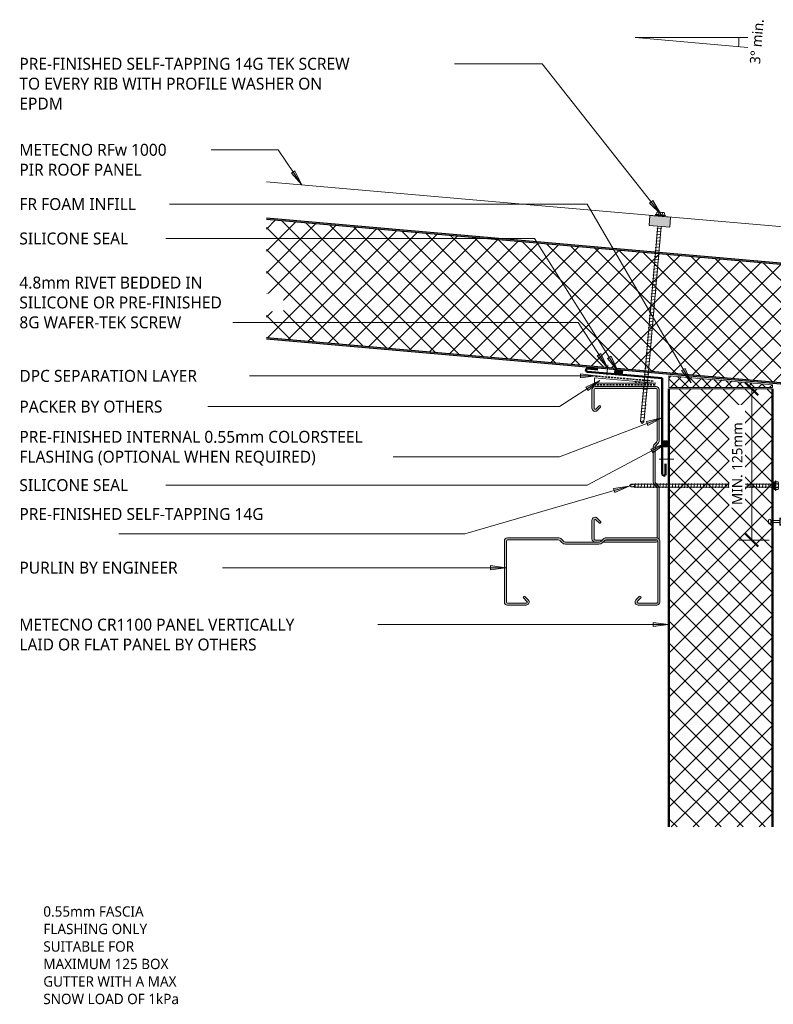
# Model space of a CAD drawing. Header units: millimetres. Extents: x -419 to 978, y -280 to 671.
# Tile 1 of 2: x -419 to 308, y -280 to 670. Entities that reach past the tile are written whole.
import ezdxf

# ---------------------------------------------------------------- set-up
doc = ezdxf.new("R2010")
doc.units = ezdxf.units.MM
doc.linetypes.add('Dash Short', pattern=[3, 2, -1])
for name, color, linetype, lineweight in [('A-ANNO-DIMS', 211, 'Continuous', 9), ('A-ANNO-DIMS-5', 211, 'Continuous', 9), ('A-DETL', 90, 'Continuous', 13), ('A-DETL-GENF', 92, 'Continuous', 13), ('G-ANNO-TEXT', 231, 'Continuous', 9)]:
    doc.layers.add(name, color=color, linetype=linetype, lineweight=lineweight)
doc.styles.add('Yu Gothic', font='Yu Gothic.ttf', dxfattribs={"height": 11.5})
doc.styles.add('Yu Gothic_1', font='Yu Gothic.ttf', dxfattribs={"height": 10})
doc.dimstyles.new('Diagonal_1', dxfattribs={"dimscale": 304.8, "dimtxt": 11.609035, "dimasz": 0.04101, "dimexe": 0.03937, "dimexo": 0.024606, "dimgap": 0.024606, "dimtad": 1, "dimdec": 0, "dimzin": 0, "dimdsep": 46, "dimtxsty": 'Yu Gothic_1', "dimblk1": 'OBLIQUE', "dimblk2": 'OBLIQUE', "dimsah": 1, "dimcen": 0.09, "dimazin": 0, "dimtfac": 1, "dimtdec": 4, "dimtix": 1, "dimtmove": 0, "dimatfit": 3, "dimfxl": 1, "dimtvp": 1, "dimtfill": 1, "dimtolj": 1, "dimtzin": 0, "dimarcsym": 2})

# ---------------------------------------------------------------- blocks, each defined once
blk = doc.blocks.new('Thermospan w Gutter Overhang original - 150mm-4206367-01 GUTTER DETAIL2')
at = {"layer": 'A-DETL-GENF', "lineweight": 25}
for points in [[(0, 1), (0, 0), (650.48, 0), (650.39, 1), (5.63, 1)], [(-75, -102.1), (-75, -103.1), (-33.51, -115), (-33.51, -114)], [(0, -114), (0, -115), (660.54, -115), (660.45, -114), (94.88, -114)]]:
    blk.add_hatch(color=256, dxfattribs=at).paths.add_polyline_path(points)
at = {"layer": 'A-DETL-GENF'}
h = blk.add_hatch(dxfattribs=at)
h.set_pattern_fill('FP_2', color=256, style=0, pattern_type=2)
h.set_pattern_definition([(230, (438.385, 345.506), (11.49067, -9.6418), []), (320, (438.385, 345.506), (9.6418, 11.49067), [])])
h.paths.add_polyline_path([(0, 0), (9.97, -114), (660.45, -114), (650.48, 0), (5.72, 0)])
at = {"layer": 'A-DETL-GENF', "lineweight": 25}
h = blk.add_hatch(color=256, dxfattribs=at)
h.paths.add_polyline_path([(-33.51, -114), (-33.51, -115), (0, -115), (0, -114), (-12.79, -114)])
h.paths.add_polyline_path([(-33.64, -114.96), (-33.65, -115), (-33.51, -115)])
for p, q in [((650.39, 1), (0, 1)), ((0, 1), (0, 0)), ((0, 0), (650.48, 0)), ((-75, -102.1), (-75, -103.1)), ((-33.51, -114), (-75, -102.1)), ((-75, -103.1), (-33.51, -115)), ((-33.65, -115), (0, -115)), ((0, -114), (-33.51, -114)), ((660.45, -114), (0, -114)), ((0, -114), (0, -115)), ((0, -115), (660.54, -115))]:
    blk.add_line(p, q, dxfattribs=at)
at = {"layer": 'A-DETL-GENF'}
for p, q in [((-75, -102.1), (-75, -150)), ((-27.54, -150), (-75, -150)), ((-0.44, -150), (-27.54, -150)), ((0, -150), (-0.44, -150)), ((0, -150), (278.52, -150)), ((285.86, -150), (663.6, -150))]:
    blk.add_line(p, q, dxfattribs=at)
blk = doc.blocks.new('Metalcraft MSS Purlin-150x65 - Metalcraft MSS Purlin-150x65-2640966-01 GUTTER DETAIL2')
at = {"layer": 'A-DETL-GENF'}
h = blk.add_hatch(color=256, dxfattribs=at)
h.paths.add_polyline_path([(3, 0), (2.11, -0.15), (1.37, -0.5), (1.41, -1.33), (1.51, -1.57), (1.67, -1.77), (1.97, -1.97), (2.11, -2.03), (2.67, -2.06), (2.74, -2.03), (2.99, -2), (51.82, -2), (52.35, -1.73), (52.55, -1.57), (54.06, 0), (26.04, 0)])
h.paths.add_polyline_path([(57.71, -0.07), (57.19, -0.14), (56.71, -0.34), (56.3, -0.66), (54.96, -2), (62.11, -2.03), (62.35, -2.13), (62.56, -2.29), (62.71, -2.5), (62.81, -2.74), (62.85, -2.99), (62.81, -21.06), (62.71, -21.31), (62.54, -21.53), (62.32, -21.7), (62.06, -21.81), (61.79, -21.84), (61.52, -21.81), (61.26, -21.7), (61.04, -21.53), (57.77, -18.31), (57.53, -18.21), (57.27, -18.17), (57.01, -18.21), (56.63, -18.41), (56.56, -18.46), (56.4, -18.67), (56.3, -18.91), (56.27, -19.17), (56.3, -19.43), (56.4, -19.67), (56.56, -19.88), (59.78, -23.1), (60.4, -23.56), (61.12, -23.84), (61.89, -23.93), (62.66, -23.82), (63.37, -23.52), (63.98, -23.05), (64.45, -22.43), (64.75, -21.71), (64.85, -20.94), (64.85, -3), (64.75, -2.22), (64.45, -1.5), (63.97, -0.88), (63.35, -0.4), (62.62, -0.1), (62.39, -0.07), (58.12, -0.07)])
h.paths.add_polyline_path([(0.02, -2.87), (0, -3.18), (0, -51.87), (0.14, -52.9), (0.53, -53.86), (1.17, -54.69), (3.41, -56.93), (3.72, -57.34), (3.92, -57.82), (3.99, -58.34), (3.99, -91.34), (3.92, -91.85), (3.72, -92.33), (3.41, -92.75), (1.17, -94.98), (0.53, -95.81), (0.14, -96.77), (0, -97.81), (0, -147), (0.1, -147.78), (0.4, -148.5), (0.88, -149.12), (1.5, -149.6), (2.22, -149.9), (3, -150), (61.85, -150), (62.62, -149.9), (63.35, -149.6), (63.97, -149.12), (64.45, -148.5), (64.75, -147.78), (64.85, -147), (64.85, -129.06), (64.75, -128.29), (64.45, -127.57), (63.98, -126.95), (63.37, -126.48), (62.66, -126.18), (61.89, -126.07), (61.12, -126.16), (60.4, -126.44), (59.78, -126.9), (56.4, -130.33), (56.3, -130.57), (56.27, -130.83), (56.3, -131.09), (56.4, -131.33), (56.56, -131.54), (56.77, -131.69), (57.01, -131.79), (57.27, -131.83), (57.53, -131.79), (57.77, -131.69), (57.97, -131.54), (61.41, -128.15), (61.64, -128.05), (61.89, -128.02), (62.14, -128.05), (62.37, -128.15), (62.57, -128.3), (62.72, -128.5), (62.82, -128.73), (62.85, -128.98), (62.81, -147.26), (62.71, -147.5), (62.56, -147.71), (62.35, -147.87), (62.11, -147.97), (61.85, -148), (2.81, -147.96), (2.55, -147.85), (2.32, -147.68), (2.15, -147.45), (2.04, -147.19), (2, -146.91), (2, -97.95), (2.08, -97.34), (2.31, -96.78), (2.69, -96.3), (4.53, -94.45), (5.32, -93.42), (5.82, -92.21), (5.99, -90.92), (5.99, -58.75), (5.82, -57.46), (5.32, -56.25), (4.53, -55.22), (2.22, -52.83), (2.06, -52.43), (2, -52), (1.96, -4.01), (1.6, -3.96), (0.87, -3.66), (0.25, -3.18), (0.11, -3)])
for p, q in [((54.13, 0), (3, 0)), ((0, -3), (0, -51.87)), ((2, -52), (2, -4.01)), ((2.99, -2), (51.81, -2)), ((54.96, -2), (61.85, -2)), ((62.85, -2.99), (62.85, -20.79)), ((64.85, -20.94), (64.85, -3)), ((61.04, -21.53), (57.97, -18.46)), ((56.56, -19.88), (59.78, -23.1)), ((1.17, -54.69), (3.41, -56.93)), ((4.53, -55.22), (2.49, -53.18)), ((3.99, -58.34), (3.99, -91.34)), ((5.99, -90.92), (5.99, -58.75)), ((3.41, -92.75), (1.17, -94.98)), ((2.69, -96.3), (4.53, -94.45)), ((0, -97.81), (0, -147)), ((2, -146.91), (2, -97.95)), ((59.78, -126.9), (56.56, -130.12)), ((57.97, -131.54), (61.21, -128.3)), ((62.85, -128.98), (62.85, -147.01)), ((64.85, -147), (64.85, -129.06)), ((3, -150), (61.85, -150)), ((61.85, -148), (3.09, -148))]:
    blk.add_line(p, q, dxfattribs=at)
for centre, radius, start, end in [((3, -3), 3, 90, 123.01777), ((3, -3), 3, 177.57966, 180), ((2.99, -2.99), 0.993, 90, 109.3345), ((61.85, -2.99), 0.993, 360, 90), ((61.85, -3), 3, 0, 79.45467), ((57.27, -19.17), 1, 45, 225), ((61.85, -20.94), 2.99, 226.03381, 0), ((61.79, -20.79), 1.06, 225, 0), ((3.99, -51.87), 3.99, 180, 225), ((3.67, -52), 1.67, 180, 225), ((2, -58.34), 1.99, 0, 45), ((1, -58.75), 4.99, 0, 45), ((2, -91.34), 1.99, 315, 360), ((1, -90.92), 4.99, 315, 0), ((3.99, -97.81), 3.99, 135, 180), ((4.34, -97.95), 2.34, 135, 180), ((57.27, -130.83), 1, 135, 315), ((61.85, -129.06), 2.99, 0, 133.96619), ((61.89, -128.98), 0.959, 0, 135), ((3, -147), 3, 180, 270), ((3.09, -146.91), 1.09, 180, 270), ((61.85, -147), 3, 270, 0), ((61.85, -147.01), 0.993, 270, 360)]:
    blk.add_arc(centre, radius, start, end, dxfattribs=at)
blk = doc.blocks.new('Metalcraft MSS Purlin-150x65 - Metalcraft MSS Purlin-150x65-V1-01 GUTTER DETAIL2')
at = {"layer": 'A-DETL-GENF'}
blk.add_hatch(color=256, dxfattribs=at).paths.add_polyline_path([(64.85, -3), (64.75, -2.22), (64.45, -1.5), (63.97, -0.88), (63.35, -0.4), (62.62, -0.1), (61.85, 0), (3, 0), (2.22, -0.1), (1.5, -0.4), (0.88, -0.88), (0.4, -1.5), (0.1, -2.22), (0, -3), (0, -51.87), (0.17, -52.98), (0.53, -53.86), (1.17, -54.69), (3.41, -56.93), (3.72, -57.34), (3.92, -57.82), (3.99, -58.34), (3.99, -91.34), (3.92, -91.85), (3.72, -92.33), (3.41, -92.75), (1.17, -94.98), (0.53, -95.81), (0.14, -96.77), (0, -97.81), (0, -147), (0.1, -147.78), (0.4, -148.5), (0.88, -149.12), (1.5, -149.6), (2.22, -149.9), (3, -150), (61.85, -150), (62.62, -149.9), (63.35, -149.6), (63.97, -149.12), (64.45, -148.5), (64.75, -147.78), (64.85, -147), (64.85, -129.06), (64.75, -128.29), (64.45, -127.57), (63.98, -126.95), (63.37, -126.48), (62.66, -126.18), (61.89, -126.07), (61.12, -126.16), (60.4, -126.44), (59.78, -126.9), (56.4, -130.33), (56.3, -130.57), (56.27, -130.83), (56.3, -131.09), (56.4, -131.33), (56.56, -131.54), (56.77, -131.69), (57.01, -131.79), (57.27, -131.83), (57.53, -131.79), (57.77, -131.69), (57.97, -131.54), (61.41, -128.15), (61.64, -128.05), (61.89, -128.02), (62.14, -128.05), (62.37, -128.15), (62.57, -128.3), (62.72, -128.5), (62.82, -128.73), (62.85, -128.98), (62.81, -147.26), (62.71, -147.5), (62.56, -147.71), (62.35, -147.87), (62.11, -147.97), (61.85, -148), (2.81, -147.96), (2.55, -147.85), (2.32, -147.68), (2.15, -147.45), (2.04, -147.19), (2, -146.91), (2, -97.95), (2.08, -97.34), (2.31, -96.78), (2.69, -96.3), (4.53, -94.45), (5.32, -93.42), (5.82, -92.21), (5.99, -90.92), (5.99, -58.75), (5.82, -57.46), (5.32, -56.25), (4.53, -55.22), (2.22, -52.83), (2.06, -52.43), (2, -52), (2.03, -2.74), (2.13, -2.5), (2.29, -2.29), (2.5, -2.13), (2.74, -2.03), (2.99, -2), (62.11, -2.03), (62.35, -2.13), (62.56, -2.29), (62.71, -2.5), (62.81, -2.74), (62.85, -2.99), (62.81, -21.06), (62.71, -21.31), (62.54, -21.53), (62.32, -21.7), (62.06, -21.81), (61.79, -21.84), (61.52, -21.81), (61.26, -21.7), (61.04, -21.53), (57.77, -18.31), (57.53, -18.21), (57.27, -18.17), (57.01, -18.21), (56.77, -18.31), (56.56, -18.46), (56.4, -18.67), (56.3, -18.91), (56.27, -19.17), (56.3, -19.43), (56.4, -19.67), (56.56, -19.88), (59.78, -23.1), (60.4, -23.56), (61.12, -23.84), (61.89, -23.93), (62.66, -23.82), (63.37, -23.52), (63.98, -23.05), (64.45, -22.43), (64.75, -21.71), (64.85, -20.94)])
for p, q in [((61.85, 0), (3, 0)), ((0, -3), (0, -51.87)), ((2, -52), (2, -2.99)), ((2.99, -2), (61.85, -2)), ((62.85, -2.99), (62.85, -20.79)), ((64.85, -20.94), (64.85, -3)), ((61.04, -21.53), (57.97, -18.46)), ((56.56, -19.88), (59.78, -23.1)), ((1.17, -54.69), (3.41, -56.93)), ((4.53, -55.22), (2.49, -53.18)), ((3.99, -58.34), (3.99, -91.34)), ((5.99, -90.92), (5.99, -58.75)), ((3.41, -92.75), (1.17, -94.98)), ((2.69, -96.3), (4.53, -94.45)), ((0, -97.81), (0, -147)), ((2, -146.91), (2, -97.95)), ((59.78, -126.9), (56.56, -130.12)), ((57.97, -131.54), (61.21, -128.3)), ((62.85, -128.98), (62.85, -147.01)), ((64.85, -147), (64.85, -129.06)), ((3, -150), (61.85, -150)), ((61.85, -148), (3.09, -148))]:
    blk.add_line(p, q, dxfattribs=at)
for centre, radius, start, end in [((3, -3), 3, 90, 180), ((61.85, -3), 3, 0, 90), ((2.99, -2.99), 0.993, 90, 180), ((61.85, -2.99), 0.993, 360, 90), ((57.27, -19.17), 1, 45, 225), ((61.85, -20.94), 2.99, 226.03381, 0), ((61.79, -20.79), 1.06, 225, 0), ((3.99, -51.87), 3.99, 180, 225), ((3.67, -52), 1.67, 180, 225), ((2, -58.34), 1.99, 0, 45), ((1, -58.75), 4.99, 0, 45), ((2, -91.34), 1.99, 315, 360), ((1, -90.92), 4.99, 315, 0), ((3.99, -97.81), 3.99, 135, 180), ((4.34, -97.95), 2.34, 135, 180), ((57.27, -130.83), 1, 135, 315), ((61.85, -129.06), 2.99, 0, 133.96619), ((61.89, -128.98), 0.959, 0, 135), ((3, -147), 3, 180, 270), ((3.09, -146.91), 1.09, 180, 270), ((61.85, -147), 3, 270, 0), ((61.85, -147.01), 0.993, 270, 360)]:
    blk.add_arc(centre, radius, start, end, dxfattribs=at)
blk = doc.blocks.new('TEK Screw - TEK Screw-4866916-01 GUTTER DETAIL2')
at = {"layer": 'A-DETL-GENF'}
blk.add_hatch(color=256, dxfattribs=at).paths.add_polyline_path([(-3.67, -1), (3.67, -1), (3.67, 0), (-3.67, 0)])
for p, q in [((-2.17, 134.67), (-1.6, 135)), ((2.17, 133.91), (-2.17, 134.67)), ((-1.28, 134.96), (-1.6, 134.65)), ((-1.6, 0), (-1.6, 134.65)), ((-1.28, 138.19), (0, 139.71)), ((-1.28, 138.19), (-0.56, 135.31)), ((-1.28, 138.19), (-1.28, 134.96)), ((1.28, 138.19), (0, 139.71)), ((0, 139.71), (1.28, 134.96)), ((1.28, 138.19), (1.28, 134.96)), ((1.28, 134.96), (1.6, 134.65)), ((1.6, 134.65), (1.6, 0)), ((1.6, 133.58), (2.17, 133.91)), ((-2.17, 131.67), (-1.6, 132)), ((2.17, 130.91), (-2.17, 131.67)), ((-2.17, 128.67), (-1.6, 129)), ((2.17, 127.91), (-2.17, 128.67)), ((-2.17, 125.67), (-1.6, 126)), ((2.17, 124.91), (-2.17, 125.67)), ((1.6, 130.58), (2.17, 130.91)), ((1.6, 127.58), (2.17, 127.91)), ((1.6, 124.58), (2.17, 124.91)), ((-2.17, 122.67), (-1.6, 123)), ((2.17, 121.91), (-2.17, 122.67)), ((-2.17, 119.67), (-1.6, 120)), ((2.17, 118.91), (-2.17, 119.67)), ((-2.17, 116.67), (-1.6, 117)), ((2.17, 115.91), (-2.17, 116.67)), ((-2.17, 113.67), (-1.6, 114)), ((1.6, 121.58), (2.17, 121.91)), ((1.6, 118.58), (2.17, 118.91)), ((1.6, 115.58), (2.17, 115.91)), ((2.17, 112.91), (-2.17, 113.67)), ((-2.17, 110.67), (-1.6, 111)), ((2.17, 109.91), (-2.17, 110.67)), ((-2.17, 107.67), (-1.6, 108)), ((2.17, 106.91), (-2.17, 107.67)), ((-2.17, 104.67), (-1.6, 105)), ((2.17, 103.91), (-2.17, 104.67)), ((1.6, 112.58), (2.17, 112.91)), ((1.6, 109.58), (2.17, 109.91)), ((1.6, 106.58), (2.17, 106.91)), ((-2.17, 101.67), (-1.6, 102)), ((2.17, 100.91), (-2.17, 101.67)), ((-2.17, 98.67), (-1.6, 99)), ((2.17, 97.91), (-2.17, 98.67)), ((-2.17, 95.67), (-1.6, 96)), ((2.17, 94.91), (-2.17, 95.67)), ((1.6, 103.58), (2.17, 103.91)), ((1.6, 100.58), (2.17, 100.91)), ((1.6, 97.58), (2.17, 97.91)), ((-2.17, 92.67), (-1.6, 93)), ((2.17, 91.91), (-2.17, 92.67)), ((-2.17, 89.67), (-1.6, 90)), ((2.17, 88.91), (-2.17, 89.67)), ((-2.17, 86.67), (-1.6, 87)), ((2.17, 85.91), (-2.17, 86.67)), ((1.6, 94.58), (2.17, 94.91)), ((1.6, 91.58), (2.17, 91.91)), ((1.6, 88.58), (2.17, 88.91)), ((1.6, 85.58), (2.17, 85.91)), ((-2.17, 83.67), (-1.6, 84)), ((2.17, 82.91), (-2.17, 83.67)), ((-2.17, 80.67), (-1.6, 81)), ((2.17, 79.91), (-2.17, 80.67)), ((-2.17, 77.67), (-1.6, 78)), ((2.17, 76.91), (-2.17, 77.67)), ((1.6, 82.58), (2.17, 82.91)), ((1.6, 79.58), (2.17, 79.91)), ((1.6, 76.58), (2.17, 76.91)), ((-2.17, 74.67), (-1.6, 75)), ((2.17, 73.91), (-2.17, 74.67)), ((-2.17, 71.67), (-1.6, 72)), ((2.17, 70.91), (-2.17, 71.67)), ((-2.17, 68.67), (-1.6, 69)), ((2.17, 67.91), (-2.17, 68.67)), ((1.6, 73.58), (2.17, 73.91)), ((1.6, 70.58), (2.17, 70.91)), ((1.6, 67.58), (2.17, 67.91)), ((-2.17, 65.67), (-1.6, 66)), ((2.17, 64.91), (-2.17, 65.67)), ((-2.17, 62.67), (-1.6, 63)), ((2.17, 61.91), (-2.17, 62.67)), ((-2.17, 59.67), (-1.6, 60)), ((2.17, 58.91), (-2.17, 59.67)), ((-2.17, 56.67), (-1.6, 57)), ((1.6, 64.58), (2.17, 64.91)), ((1.6, 61.58), (2.17, 61.91)), ((1.6, 58.58), (2.17, 58.91)), ((2.17, 55.91), (-2.17, 56.67)), ((-2.17, 53.67), (-1.6, 54)), ((2.17, 52.91), (-2.17, 53.67)), ((-2.17, 50.67), (-1.6, 51)), ((2.17, 49.91), (-2.17, 50.67)), ((-2.17, 47.67), (-1.6, 48)), ((2.17, 46.91), (-2.17, 47.67)), ((1.6, 55.58), (2.17, 55.91)), ((1.6, 52.58), (2.17, 52.91)), ((1.6, 49.58), (2.17, 49.91)), ((-2.17, 44.67), (-1.6, 45)), ((2.17, 43.91), (-2.17, 44.67)), ((-2.17, 41.67), (-1.6, 42)), ((2.17, 40.91), (-2.17, 41.67)), ((-2.17, 38.67), (-1.6, 39)), ((2.17, 37.91), (-2.17, 38.67)), ((1.6, 46.58), (2.17, 46.91)), ((1.6, 43.58), (2.17, 43.91)), ((1.6, 40.58), (2.17, 40.91)), ((-2.17, 35.67), (-1.6, 36)), ((2.17, 34.91), (-2.17, 35.67)), ((-2.17, 32.67), (-1.6, 33)), ((2.17, 31.91), (-2.17, 32.67)), ((-2.17, 29.67), (-1.6, 30)), ((2.17, 28.91), (-2.17, 29.67)), ((1.6, 37.58), (2.17, 37.91)), ((1.6, 34.58), (2.17, 34.91)), ((1.6, 31.58), (2.17, 31.91)), ((1.6, 28.58), (2.17, 28.91)), ((-2.17, 26.67), (-1.6, 27)), ((2.17, 25.91), (-2.17, 26.67)), ((-2.17, 23.67), (-1.6, 24)), ((2.17, 22.91), (-2.17, 23.67)), ((-2.17, 20.67), (-1.6, 21)), ((2.17, 19.91), (-2.17, 20.67)), ((1.6, 25.58), (2.17, 25.91)), ((1.6, 22.58), (2.17, 22.91)), ((1.6, 19.58), (2.17, 19.91)), ((-2.17, 17.67), (-1.6, 18)), ((2.17, 16.91), (-2.17, 17.67)), ((-2.17, 14.67), (-1.6, 15)), ((2.17, 13.91), (-2.17, 14.67)), ((-2.17, 11.67), (-1.6, 12)), ((2.17, 10.91), (-2.17, 11.67)), ((1.6, 16.58), (2.17, 16.91)), ((1.6, 13.58), (2.17, 13.91)), ((1.6, 10.58), (2.17, 10.91)), ((-2.17, 8.67), (-1.6, 9)), ((2.17, 7.91), (-2.17, 8.67)), ((-2.17, 5.67), (-1.6, 6)), ((2.17, 4.91), (-2.17, 5.67)), ((-2.17, 2.67), (-1.6, 3)), ((2.17, 1.91), (-2.17, 2.67)), ((1.6, 7.58), (2.17, 7.91)), ((1.6, 4.58), (2.17, 4.91)), ((1.6, 1.58), (2.17, 1.91)), ((-4.79, -1.5), (-4.79, -1)), ((-3.67, -1), (-4.79, -1)), ((4.79, -1.5), (-4.79, -1.5)), ((3.67, 0), (-3.67, 0)), ((-3.67, 0), (-3.67, -1)), ((-3.67, -1), (3.67, -1)), ((-3.67, -1.5), (-3.67, -3.47)), ((-2.76, -3.97), (2.76, -3.97)), ((-1.85, -1.5), (-1.85, -3.47)), ((1.85, -1.5), (1.85, -3.47)), ((3.67, -1), (3.67, 0)), ((4.79, -1), (3.67, -1)), ((3.67, -1.5), (3.67, -3.47)), ((4.79, -1), (4.79, -1.5))]:
    blk.add_line(p, q, dxfattribs=at)
for centre, radius, start, end in [((0.49, 135.84), 1.18, 207.06377, 311.76062), ((-2.76, -2.9), 1.08, 212.38007, 327.61993), ((0, -0.31), 3.67, 239.72736, 300.27264), ((2.76, -2.9), 1.08, 212.38007, 327.61993)]:
    blk.add_arc(centre, radius, start, end, dxfattribs=at)
blk = doc.blocks.new('Profiled Washer 01 - Profiled Washer 01-4206945-01 GUTTER DETAIL2')
at = {"layer": 'A-DETL-GENF'}
for points in [[(10, -6.11), (10, 3.59), (-10, 3.59), (-10, -6.11)], [(3.67, 3.59), (3.67, 4.59), (-3.67, 4.59), (-3.67, 3.59)]]:
    blk.add_hatch(color=256, dxfattribs=at).paths.add_polyline_path(points)
for p, q in [((10, 3.59), (-10, 3.59)), ((-10, 3.59), (-10, -6.11)), ((4.79, 5.09), (-4.79, 5.09)), ((-4.79, 5.09), (-4.79, 4.59)), ((-3.67, 4.59), (-4.79, 4.59)), ((-3.67, 5.09), (-3.67, 7.07)), ((3.67, 4.59), (-3.67, 4.59)), ((-3.67, 4.59), (-3.67, 3.59)), ((-2.76, 7.57), (2.76, 7.57)), ((-1.85, 5.09), (-1.85, 7.07)), ((1.85, 5.09), (1.85, 7.07)), ((3.67, 5.09), (3.67, 7.07)), ((4.79, 4.59), (3.67, 4.59)), ((3.67, 3.59), (3.67, 4.59)), ((4.79, 4.59), (4.79, 5.09)), ((10, -6.11), (10, 3.59)), ((-10, -6.11), (10, -6.11)), ((2.17, -7.91), (-2.17, -8.67)), ((-2.17, -8.67), (-1.6, -9)), ((-1.6, -6.11), (-1.6, -157.09)), ((1.6, -157.09), (1.6, -6.11)), ((1.6, -7.58), (2.17, -7.91)), ((2.17, -10.91), (-2.17, -11.67)), ((-2.17, -11.67), (-1.6, -12)), ((2.17, -13.91), (-2.17, -14.67)), ((-2.17, -14.67), (-1.6, -15)), ((2.17, -16.91), (-2.17, -17.67)), ((-2.17, -17.67), (-1.6, -18)), ((1.6, -10.58), (2.17, -10.91)), ((1.6, -13.58), (2.17, -13.91)), ((1.6, -16.58), (2.17, -16.91)), ((2.17, -19.91), (-2.17, -20.67)), ((-2.17, -20.67), (-1.6, -21)), ((2.17, -22.91), (-2.17, -23.67)), ((-2.17, -23.67), (-1.6, -24)), ((2.17, -25.91), (-2.17, -26.67)), ((-2.17, -26.67), (-1.6, -27)), ((1.6, -19.58), (2.17, -19.91)), ((1.6, -22.58), (2.17, -22.91)), ((1.6, -25.58), (2.17, -25.91)), ((2.17, -28.91), (-2.17, -29.67)), ((-2.17, -29.67), (-1.6, -30)), ((2.17, -31.91), (-2.17, -32.67)), ((-2.17, -32.67), (-1.6, -33)), ((2.17, -34.91), (-2.17, -35.67)), ((-2.17, -35.67), (-1.6, -36)), ((2.17, -37.91), (-2.17, -38.67)), ((1.6, -28.58), (2.17, -28.91)), ((1.6, -31.58), (2.17, -31.91)), ((1.6, -34.58), (2.17, -34.91)), ((1.6, -37.58), (2.17, -37.91)), ((-2.17, -38.67), (-1.6, -39)), ((2.17, -40.91), (-2.17, -41.67)), ((-2.17, -41.67), (-1.6, -42)), ((2.17, -43.91), (-2.17, -44.67)), ((-2.17, -44.67), (-1.6, -45)), ((2.17, -46.91), (-2.17, -47.67)), ((1.6, -40.58), (2.17, -40.91)), ((1.6, -43.58), (2.17, -43.91)), ((1.6, -46.58), (2.17, -46.91)), ((-2.17, -47.67), (-1.6, -48)), ((2.17, -49.91), (-2.17, -50.67)), ((-2.17, -50.67), (-1.6, -51)), ((2.17, -52.91), (-2.17, -53.67)), ((-2.17, -53.67), (-1.6, -54)), ((2.17, -55.91), (-2.17, -56.67)), ((-2.17, -56.67), (-1.6, -57)), ((1.6, -49.58), (2.17, -49.91)), ((1.6, -52.58), (2.17, -52.91)), ((1.6, -55.58), (2.17, -55.91)), ((2.17, -58.91), (-2.17, -59.67)), ((-2.17, -59.67), (-1.6, -60)), ((2.17, -61.91), (-2.17, -62.67)), ((-2.17, -62.67), (-1.6, -63)), ((2.17, -64.91), (-2.17, -65.67)), ((-2.17, -65.67), (-1.6, -66)), ((1.6, -58.58), (2.17, -58.91)), ((1.6, -61.58), (2.17, -61.91)), ((1.6, -64.58), (2.17, -64.91)), ((2.17, -67.91), (-2.17, -68.67)), ((-2.17, -68.67), (-1.6, -69)), ((2.17, -70.91), (-2.17, -71.67)), ((-2.17, -71.67), (-1.6, -72)), ((2.17, -73.91), (-2.17, -74.67)), ((-2.17, -74.67), (-1.6, -75)), ((1.6, -67.58), (2.17, -67.91)), ((1.6, -70.58), (2.17, -70.91)), ((1.6, -73.58), (2.17, -73.91)), ((2.17, -76.91), (-2.17, -77.67)), ((-2.17, -77.67), (-1.6, -78)), ((2.17, -79.91), (-2.17, -80.67)), ((-2.17, -80.67), (-1.6, -81)), ((2.17, -82.91), (-2.17, -83.67)), ((-2.17, -83.67), (-1.6, -84)), ((1.6, -76.58), (2.17, -76.91)), ((1.6, -79.58), (2.17, -79.91)), ((1.6, -82.58), (2.17, -82.91)), ((2.17, -85.91), (-2.17, -86.67)), ((-2.17, -86.67), (-1.6, -87)), ((2.17, -88.91), (-2.17, -89.67)), ((-2.17, -89.67), (-1.6, -90)), ((2.17, -91.91), (-2.17, -92.67)), ((-2.17, -92.67), (-1.6, -93)), ((2.17, -94.91), (-2.17, -95.67)), ((1.6, -85.58), (2.17, -85.91)), ((1.6, -88.58), (2.17, -88.91)), ((1.6, -91.58), (2.17, -91.91)), ((1.6, -94.58), (2.17, -94.91)), ((-2.17, -95.67), (-1.6, -96)), ((2.17, -97.91), (-2.17, -98.67)), ((-2.17, -98.67), (-1.6, -99)), ((2.17, -100.91), (-2.17, -101.67)), ((-2.17, -101.67), (-1.6, -102)), ((2.17, -103.91), (-2.17, -104.67)), ((1.6, -97.58), (2.17, -97.91)), ((1.6, -100.58), (2.17, -100.91)), ((1.6, -103.58), (2.17, -103.91)), ((-2.17, -104.67), (-1.6, -105)), ((2.17, -106.91), (-2.17, -107.67)), ((-2.17, -107.67), (-1.6, -108)), ((2.17, -109.91), (-2.17, -110.67)), ((-2.17, -110.67), (-1.6, -111)), ((2.17, -112.91), (-2.17, -113.67)), ((-2.17, -113.67), (-1.6, -114)), ((1.6, -106.58), (2.17, -106.91)), ((1.6, -109.58), (2.17, -109.91)), ((1.6, -112.58), (2.17, -112.91)), ((2.17, -115.91), (-2.17, -116.67)), ((-2.17, -116.67), (-1.6, -117)), ((2.17, -118.91), (-2.17, -119.67)), ((-2.17, -119.67), (-1.6, -120)), ((2.17, -121.91), (-2.17, -122.67)), ((-2.17, -122.67), (-1.6, -123)), ((1.6, -115.58), (2.17, -115.91)), ((1.6, -118.58), (2.17, -118.91)), ((1.6, -121.58), (2.17, -121.91)), ((2.17, -124.91), (-2.17, -125.67)), ((-2.17, -125.67), (-1.6, -126)), ((2.17, -127.91), (-2.17, -128.67)), ((-2.17, -128.67), (-1.6, -129)), ((2.17, -130.91), (-2.17, -131.67)), ((-2.17, -131.67), (-1.6, -132)), ((1.6, -124.58), (2.17, -124.91)), ((1.6, -127.58), (2.17, -127.91)), ((1.6, -130.58), (2.17, -130.91)), ((2.17, -133.91), (-2.17, -134.67)), ((-2.17, -134.67), (-1.6, -135)), ((2.17, -136.91), (-2.17, -137.67)), ((-2.17, -137.67), (-1.6, -138)), ((2.17, -139.91), (-2.17, -140.67)), ((-2.17, -140.67), (-1.6, -141)), ((1.6, -133.58), (2.17, -133.91)), ((1.6, -136.58), (2.17, -136.91)), ((1.6, -139.58), (2.17, -139.91)), ((2.17, -142.91), (-2.17, -143.67)), ((-2.17, -143.67), (-1.6, -144)), ((2.17, -145.91), (-2.17, -146.67)), ((-2.17, -146.67), (-1.6, -147)), ((2.17, -148.91), (-2.17, -149.67)), ((-2.17, -149.67), (-1.6, -150)), ((2.17, -151.91), (-2.17, -152.67)), ((1.6, -142.58), (2.17, -142.91)), ((1.6, -145.58), (2.17, -145.91)), ((1.6, -148.58), (2.17, -148.91)), ((1.6, -151.58), (2.17, -151.91)), ((-2.17, -152.67), (-1.6, -153)), ((2.17, -154.91), (-2.17, -155.67)), ((-2.17, -155.67), (-1.6, -156)), ((2.17, -157.91), (-2.17, -158.67)), ((-2.17, -158.67), (-1.6, -159)), ((2.17, -160.91), (-2.17, -161.67)), ((-1.6, -158.08), (-1.6, -195.18)), ((1.6, -154.58), (2.17, -154.91)), ((1.6, -195.18), (1.6, -157.81)), ((1.6, -160.58), (2.17, -160.91)), ((1.93, -157.78), (2.17, -157.91)), ((-2.17, -161.67), (-1.6, -162)), ((2.17, -163.91), (-2.17, -164.67)), ((-2.17, -164.67), (-1.6, -165)), ((2.17, -166.91), (-2.17, -167.67)), ((-2.17, -167.67), (-1.6, -168)), ((2.17, -169.91), (-2.17, -170.67)), ((-2.17, -170.67), (-1.6, -171)), ((1.6, -163.58), (2.17, -163.91)), ((1.6, -166.58), (2.17, -166.91)), ((1.6, -169.58), (2.17, -169.91)), ((2.17, -172.91), (-2.17, -173.67)), ((-2.17, -173.67), (-1.6, -174)), ((2.17, -175.91), (-2.17, -176.67)), ((-2.17, -176.67), (-1.6, -177)), ((2.17, -178.91), (-2.17, -179.67)), ((-2.17, -179.67), (-1.6, -180)), ((1.6, -172.58), (2.17, -172.91)), ((1.6, -175.58), (2.17, -175.91)), ((1.6, -178.58), (2.17, -178.91)), ((2.17, -181.91), (-2.17, -182.67)), ((-2.17, -182.67), (-1.6, -183)), ((2.17, -184.91), (-2.17, -185.67)), ((-2.17, -185.67), (-1.6, -186)), ((2.17, -187.91), (-2.17, -188.67)), ((-2.17, -188.67), (-1.6, -189)), ((1.6, -181.58), (2.17, -181.91)), ((1.6, -184.58), (2.17, -184.91)), ((1.6, -187.58), (2.17, -187.91)), ((2.17, -190.91), (-2.17, -191.67)), ((-2.17, -191.67), (-1.6, -192)), ((-1.6, -195.18), (0, -197.08)), ((0, -197.08), (1.6, -193.13)), ((1.6, -195.18), (0, -197.08)), ((1.6, -190.58), (2.17, -190.91))]:
    blk.add_line(p, q, dxfattribs=at)
for centre, radius, start, end in [((-2.76, 6.49), 1.08, 32.38007, 147.61993), ((0, 3.9), 3.67, 59.72736, 120.27264), ((2.76, 6.49), 1.08, 32.38007, 147.61993), ((0.08, -197.8), 3.11, 74.30592, 122.49751)]:
    blk.add_arc(centre, radius, start, end, dxfattribs=at)
blk = doc.blocks.new('Line Fixing - Rivet-4898250-01 GUTTER DETAIL2')
at = {"layer": 'A-DETL-GENF'}
blk.add_line((0, -10), (0, 0), dxfattribs=at)
blk = doc.blocks.new('Line Fixing - Rivet-4903306-01 GUTTER DETAIL2')
at = {"layer": 'A-DETL-GENF'}
blk.add_line((0, -14.24), (0, 0), dxfattribs=at)
blk = doc.blocks.new('Pop Rivets6 - Rivet 2-4865571-01 GUTTER DETAIL2')
at = {"layer": 'A-DETL-GENF'}
for p, q in [((-1.24, 11.14), (1.17, 11.14)), ((1.17, 8.64), (-1.24, 8.64)), ((-1, 8.64), (-1, 0)), ((1, 8.64), (1, 0)), ((3.77, 0), (-3.77, 0)), ((-1.5, -1.16), (1.5, -1.16))]:
    blk.add_line(p, q, dxfattribs=at)
for centre, radius, start, end in [((-1.24, 9.89), 1.25, 90, 270), ((1.17, 9.89), 1.25, 270, 90), ((-1.5, 1.65), 2.8, 216, 270), ((1.5, 1.65), 2.8, 270, 324)]:
    blk.add_arc(centre, radius, start, end, dxfattribs=at)
blk = doc.blocks.new('DIMBLOCK3-01 GUTTER DETAIL2')
at = {"layer": 'A-ANNO-DIMS-5'}
for p, q in [((287.04, 313.53), (275.04, 313.53)), ((287.04, 313.53), (287.04, 167.68)), ((287.04, 313.53), (288.38, 313.53)), ((287.04, 167.68), (275.04, 167.68)), ((287.04, 167.68), (303.86, 167.68))]:
    blk.add_line(p, q, dxfattribs=at)
at = {"layer": 'A-ANNO-DIMS-5', "lineweight": 50}
for p, q in [((287.04, 313.53), (280.79, 319.78)), ((287.04, 313.53), (293.29, 307.28)), ((287.04, 167.68), (280.79, 173.93)), ((287.04, 167.68), (293.29, 161.43))]:
    blk.add_line(p, q, dxfattribs=at)
at = {"layer": 'A-ANNO-DIMS-5', "color": 0, "insert": (268.01, 201.51), "char_height": 10, "width": 93.8283, "attachment_point": 1, "rotation": 90, "line_spacing_factor": 1.024327, "style": 'Yu Gothic_1', "bg_fill": 3, "box_fill_scale": 1.25, "bg_fill_color": 9, "bg_fill_true_color": 13158600, "bg_fill_transparency": 0}
blk.add_mtext('MIN. 125mm', dxfattribs=at)
blk = doc.blocks.new('_Oblique')
at = {"color": 0, "linetype": 'ByBlock', "lineweight": -2}
blk.add_line((-0.5, -0.5), (0.5, 0.5), dxfattribs=at)

msp = doc.modelspace()

# ---------------------------------------------------------------- hatches: boundary and pattern name
at = {"layer": 'A-DETL-GENF'}
h = msp.add_hatch(dxfattribs=at)
h.set_pattern_fill('FP_5', color=9, style=0, pattern_type=2)
h.set_pattern_definition([(45, (0, 0), (-35.3553, 35.3553), []), (135, (0, 0), (-35.3553, -35.3553), [])])
h.paths.add_polyline_path([(194.51, 318.99), (135.3, 324.17), (135.3, 318.99), (171.71, 318.99)])
for points in [[(162.25, 328.29), (162.52, 331.38), (154.97, 332.04), (154.7, 328.95)], [(205.49, 257.44), (205.49, 263.3), (202.11, 263.3), (202.11, 257.44)]]:
    msp.add_hatch(color=10, dxfattribs=at).paths.add_polyline_path(points)
h = msp.add_hatch(dxfattribs=at)
h.set_pattern_fill('FP_7', color=9, style=0, pattern_type=2)
h.set_pattern_definition([(45, (0, 0), (-5.3033, 5.3033), []), (135, (0, 0), (-5.3033, -5.3033), [])])
h.paths.add_polyline_path([(307.16, 314.79), (307.16, 317.44), (207.16, 326.19), (207.16, 314.79)])
h = msp.add_hatch(dxfattribs=at)
h.set_pattern_fill('FP_1', color=253, style=0, pattern_type=2)
h.set_pattern_definition([(45, (0, 0), (-10.6066, 10.6066), []), (135, (0, 0), (-10.6066, -10.6066), [])])
h.paths.add_polyline_path([(207.16, -108.88), (307.16, -108.88), (307.16, 313.53), (207.16, 313.53), (207.16, -32.35)])
at = {"layer": 'G-ANNO-TEXT'}
for points in [[(-146.89, 510.28), (-153.72, 523.77), (-156.98, 521.55)], [(199.27, 482.09), (191.52, 495.08), (188.42, 492.63)], [(147.74, 333.74), (141.29, 347.43), (137.97, 345.29)], [(157.67, 331.21), (151.33, 344.95), (147.99, 342.84)], [(228.55, 319.28), (222.71, 333.24), (219.29, 331.25)], [(136.73, 326.02), (121.73, 327.99), (121.73, 324.04)], [(140.58, 321.71), (126.92, 315.21), (129.07, 311.89)], [(200.23, 285.41), (185.5, 281.94), (186.9, 278.25)], [(203.82, 260.7), (189.64, 255.43), (191.49, 251.94)], [(168.67, 219.54), (153.71, 217.27), (154.81, 213.47)], [(49.87, 141.04), (34.87, 143.01), (34.87, 139.06)], [(206.77, 86.15), (191.77, 88.12), (191.77, 84.17)]]:
    msp.add_hatch(color=7, dxfattribs=at).paths.add_polyline_path(points)

# ---------------------------------------------------------------- linework, layer by layer
at = {"layer": 'A-DETL'}
for p, q in [((283.4, 652.22), (174.69, 652.22)), ((174.69, 652.22), (283.14, 642.73)), ((194.51, 318.99), (135.3, 324.17)), ((135.3, 324.17), (135.3, 318.99)), ((154.97, 332.04), (154.7, 328.95)), ((154.7, 328.95), (162.25, 328.29)), ((162.52, 331.38), (154.97, 332.04)), ((162.25, 328.29), (162.52, 331.38)), ((207.16, 326.19), (207.16, 314.79)), ((307.16, 317.44), (207.16, 326.19)), ((135.3, 318.99), (194.51, 318.99)), ((207.16, 314.79), (307.16, 314.79)), ((307.16, 313.53), (207.16, 313.53)), ((307.16, 314.79), (307.16, 317.44)), ((202.11, 263.3), (202.11, 257.44)), ((205.49, 263.3), (202.11, 263.3)), ((202.11, 257.44), (205.49, 257.44)), ((205.49, 257.44), (205.49, 263.3)), ((207.16, 253.75), (207.16, -101.25))]:
    msp.add_line(p, q, dxfattribs=at)
at = {"layer": 'A-DETL', "lineweight": 50}
for p, q in [((138.65, 332.18), (128.69, 333.05)), ((128.43, 330.04), (200.63, 323.73)), ((200.63, 231.34), (200.63, 323.73)), ((207.16, 313.53), (207.16, -108.88)), ((307.16, -108.88), (307.16, 313.53)), ((203.89, 241.34), (203.89, 231.34))]:
    msp.add_line(p, q, dxfattribs=at)
at = {"layer": 'A-DETL', "linetype": 'Dash Short', "lineweight": 35}
for p, q in [((136.17, 325.88), (192.89, 320.92)), ((134.77, 317.22), (194.77, 317.22))]:
    msp.add_line(p, q, dxfattribs=at)
at = {"layer": 'A-DETL'}
msp.add_arc((174.69, 652.22), 100, 355, 360, dxfattribs=at)
at = {"layer": 'A-DETL', "lineweight": 50}
for centre, radius, start, end in [((128.56, 331.55), 1.51, 85, 265), ((202.26, 231.34), 1.63, 180, 0)]:
    msp.add_arc(centre, radius, start, end, dxfattribs=at)
at = {"layer": 'G-ANNO-TEXT', "color": 7}
for p, q in [((-59.75, 626.98), (-65.41, 626.98)), ((84.69, 626.98), (-59.75, 626.98)), ((199.27, 482.09), (84.69, 626.98)), ((-239.71, 544.03), (-259.22, 544.03)), ((-169.95, 544.03), (-239.71, 544.03)), ((-146.89, 510.28), (-169.95, 544.03)), ((-153.72, 523.77), (-156.98, 521.55)), ((-146.89, 510.28), (-153.72, 523.77)), ((-156.98, 521.55), (-146.89, 510.28)), ((191.52, 495.08), (188.42, 492.63)), ((199.27, 482.09), (191.52, 495.08)), ((-165.51, 491.68), (-292.29, 491.68)), ((128.13, 491.68), (-165.51, 491.68)), ((228.55, 319.28), (128.13, 491.68)), ((188.42, 492.63), (199.27, 482.09)), ((-294.92, 458.51), (-295.27, 458.51)), ((77.36, 458.51), (-294.92, 458.51)), ((157.67, 331.21), (77.36, 458.51)), ((-187.53, 377.63), (-242.02, 377.63)), ((119.52, 377.63), (-187.53, 377.63)), ((147.74, 333.74), (119.52, 377.63)), ((141.29, 347.43), (137.97, 345.29)), ((137.97, 345.29), (147.74, 333.74)), ((147.74, 333.74), (141.29, 347.43)), ((151.33, 344.95), (147.99, 342.84)), ((147.99, 342.84), (157.67, 331.21)), ((157.67, 331.21), (151.33, 344.95)), ((222.71, 333.24), (219.29, 331.25)), ((228.55, 319.28), (222.71, 333.24)), ((-228.47, 326.02), (-228.79, 326.02)), ((136.73, 326.02), (-228.47, 326.02)), ((136.73, 326.02), (121.73, 327.99)), ((121.73, 327.99), (121.73, 324.04)), ((121.73, 324.04), (136.73, 326.02)), ((219.29, 331.25), (228.55, 319.28)), ((140.58, 321.71), (101.57, 296.41)), ((140.58, 321.71), (126.92, 315.21)), ((126.92, 315.21), (129.07, 311.89)), ((129.07, 311.89), (140.58, 321.71)), ((-261.52, 296.41), (-261.86, 296.41)), ((101.57, 296.41), (-261.52, 296.41)), ((200.23, 285.41), (101.57, 248.05)), ((200.23, 285.41), (185.5, 281.94)), ((186.9, 278.25), (200.23, 285.41)), ((185.5, 281.94), (186.9, 278.25)), ((203.82, 260.7), (128.13, 220.66)), ((203.82, 260.7), (189.64, 255.43)), ((191.49, 251.94), (203.82, 260.7)), ((-59.59, 248.05), (-114.36, 248.05)), ((101.57, 248.05), (-59.59, 248.05)), ((189.64, 255.43), (191.49, 251.94)), ((-294.92, 220.66), (-295.27, 220.66)), ((128.13, 220.66), (-294.92, 220.66)), ((168.67, 219.54), (10.22, 173.63)), ((168.67, 219.54), (153.71, 217.27)), ((154.81, 213.47), (168.67, 219.54)), ((153.71, 217.27), (154.81, 213.47)), ((-129.6, 173.63), (-323.71, 173.63)), ((10.22, 173.63), (-129.6, 173.63)), ((49.87, 141.04), (34.87, 143.01)), ((34.87, 143.01), (34.87, 139.06)), ((-184.26, 141.04), (-250.29, 141.04)), ((49.87, 141.04), (-184.26, 141.04)), ((34.87, 139.06), (49.87, 141.04)), ((-114.06, 86.15), (-126.6, 86.15)), ((206.77, 86.15), (-114.06, 86.15)), ((206.77, 86.15), (191.77, 88.12)), ((191.77, 88.12), (191.77, 84.17)), ((191.77, 84.17), (206.77, 86.15))]:
    msp.add_line(p, q, dxfattribs=at)

# ---------------------------------------------------------------- block references
at = {"layer": 'A-DETL-GENF', "lineweight": 25, "rotation": 174.9999999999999}
msp.add_blockref('Thermospan w Gutter Overhang original - 150mm-4206367-01 GUTTER DETAIL2', (466.83, 305.98), dxfattribs=at)
at = {"layer": 'A-DETL-GENF'}
for name, p, rotation in [('Profiled Washer 01 - Profiled Washer 01-4206945-01 GUTTER DETAIL2', (198.46, 476.34), 355), ('Line Fixing - Rivet-4898250-01 GUTTER DETAIL2', (147.24, 326.81), 174.9999999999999), ('Metalcraft MSS Purlin-150x65 - Metalcraft MSS Purlin-150x65-2640966-01 GUTTER DETAIL2', (197.75, 165.72), 180), ('Line Fixing - Rivet-4903306-01 GUTTER DETAIL2', (197.75, 245.59), 89.99999999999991), ('TEK Screw - TEK Screw-4866916-01 GUTTER DETAIL2', (308.81, 220.14), 89.99999999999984), ('Pop Rivets6 - Rivet 2-4865571-01 GUTTER DETAIL2', (314.22, 185.49), 90.00000000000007), ('Metalcraft MSS Purlin-150x65 - Metalcraft MSS Purlin-150x65-V1-01 GUTTER DETAIL2', (198.37, 169.78), 269.9999999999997)]:
    msp.add_blockref(name, p, dxfattribs=dict(at, rotation=rotation))

# ---------------------------------------------------------------- texts
at = {"layer": 'G-ANNO-TEXT', "color": 7, "attachment_point": 1, "bg_fill": 3, "box_fill_scale": 1.25, "bg_fill_color": 9, "bg_fill_true_color": 13158600, "bg_fill_transparency": 0}
for s, insert, char_height, width, style in [('PRE-FINISHED SELF-TAPPING 14G TEK SCREW ', (-419.53, 632.73), 11.5, 416.8775, 'Yu Gothic'), ('TO EVERY RIB WITH PROFILE WASHER ON ', (-419.53, 613.55), 11.5, 373.9872, 'Yu Gothic'), ('EPDM', (-419.53, 594.36), 11.5, 53.3122, 'Yu Gothic'), ('METECNO RFw 1000 ', (-419.53, 549.78), 11.5, 181.9831, 'Yu Gothic'), ('PIR ROOF PANEL', (-419.53, 530.59), 11.5, 148.3122, 'Yu Gothic'), ('FR FOAM INFILL', (-419.53, 497.43), 11.5, 141.8987, 'Yu Gothic'), ('SILICONE SEAL ', (-419.53, 464.26), 11.5, 138.2911, 'Yu Gothic'), ('4.8mm RIVET BEDDED IN ', (-419.53, 421.74), 11.5, 222.8691, 'Yu Gothic'), ('SILICONE OR PRE-FINISHED ', (-419.53, 402.56), 11.5, 251.7299, 'Yu Gothic'), ('8G WAFER-TEK SCREW', (-419.53, 383.38), 11.5, 202.8269, 'Yu Gothic'), ('DPC SEPARATION LAYER', (-419.53, 331.77), 11.5, 218.8607, 'Yu Gothic'), ('PACKER BY OTHERS', (-419.53, 302.16), 11.5, 178.7763, 'Yu Gothic'), ('PRE-FINISHED INTERNAL 0.55mm COLORSTEEL ', (-419.53, 272.98), 11.5, 421.6876, 'Yu Gothic'), ('FLASHING (OPTIONAL WHEN REQUIRED)', (-419.53, 253.8), 11.5, 357.5526, 'Yu Gothic'), ('SILICONE SEAL ', (-419.53, 226.41), 11.5, 138.2911, 'Yu Gothic'), ('PRE-FINISHED SELF-TAPPING 14G ', (-419.53, 198.56), 11.5, 307.848, 'Yu Gothic'), ('PURLIN BY ENGINEER', (-419.53, 146.79), 11.5, 192.8058, 'Yu Gothic'), ('METECNO CR1100 PANEL VERTICALLY ', (-419.53, 91.9), 11.5, 342.7214, 'Yu Gothic'), ('LAID OR FLAT PANEL BY OTHERS', (-419.53, 72.72), 11.5, 293.0168, 'Yu Gothic'), ('0.55mm FASCIA ', (-396.42, -185.51), 10, 122.6582, 'Yu Gothic_1'), ('FLASHING ONLY ', (-396.42, -202.38), 10, 132.6793, 'Yu Gothic_1'), ('SUITABLE FOR ', (-396.42, -219.24), 10, 118.6497, 'Yu Gothic_1'), ('MAXIMUM 125 BOX ', (-396.42, -236.11), 10, 154.7257, 'Yu Gothic_1'), ('GUTTER WITH A MAX ', (-396.42, -252.98), 10, 169.9578, 'Yu Gothic_1'), ('SNOW LOAD OF 1kPa', (-396.42, -269.85), 10, 163.1434, 'Yu Gothic_1')]:
    msp.add_mtext(s, dxfattribs=dict(at, insert=insert, char_height=char_height, width=width, style=style))

# ---------------------------------------------------------------- next in the draw order: texts
at = {"layer": 'G-ANNO-TEXT', "color": 7, "insert": (285, 627.24), "char_height": 10, "width": 60.1266, "attachment_point": 1, "rotation": 85, "style": 'Yu Gothic_1', "bg_fill": 3, "box_fill_scale": 1.25, "bg_fill_color": 9, "bg_fill_true_color": 13158600, "bg_fill_transparency": 0}
msp.add_mtext('3° min.', dxfattribs=at)

# ---------------------------------------------------------------- next in the draw order: dimensions: what is measured, and where the dimension line sits
at = {"layer": 'A-ANNO-DIMS'}
dim = msp.add_linear_dim(base=(287.04, 167.68), p1=(295.88, 313.53), p2=(311.36, 167.68), angle=90, text='MIN. 125mm', dimstyle='Diagonal_1', override={"dimpost": '<>', "dimfxl": 146.675349}, dxfattribs=at)
dim.commit()
dim.dimension.update_dxf_attribs({"geometry": 'DIMBLOCK3-01 GUTTER DETAIL2', "text_midpoint": (274.54, 240.6)})

doc.saveas('drawing.dxf')
